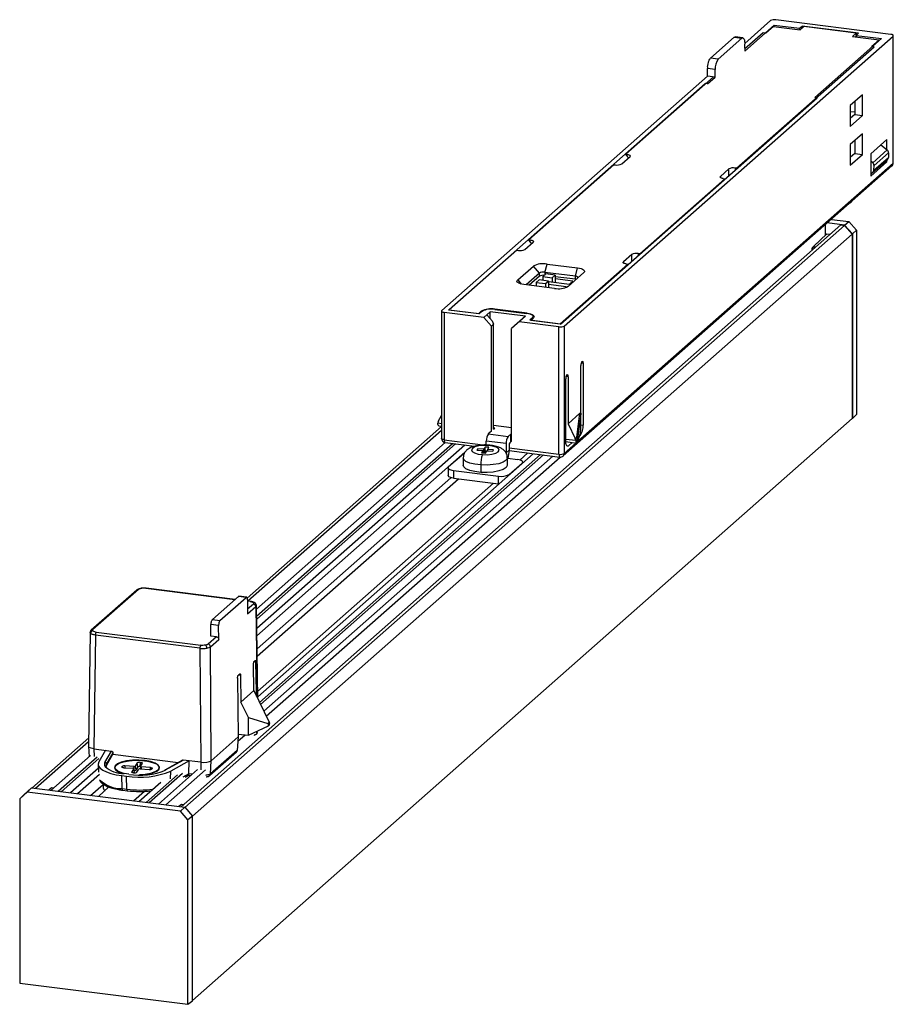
# Paper-space layout '_Dimétrica' of a CAD drawing. Header units: millimetres. Extents: x 71 to 178, y 71 to 191.
import ezdxf

# ---------------------------------------------------------------- set-up
doc = ezdxf.new("R2010")
doc.units = ezdxf.units.MM

psp = doc.layouts.new('_Dimétrica')

# ---------------------------------------------------------------- linework, layer by layer
at = {"color": 7, "linetype": 'Continuous', "lineweight": 25}
for p, q in [((159.91, 187.95), (163.06, 190.73)), ((163.52, 190.2), (159.91, 187.01)), ((163.52, 190.2), (166.61, 189.81)), ((163.52, 190), (163.52, 190.2)), ((177.74, 189.06), (163.71, 190.83)), ((166.61, 189.81), (166.91, 190.07)), ((173.83, 189.2), (166.91, 190.07)), ((166.91, 189.79), (166.91, 190.07)), ((137.87, 153.43), (178.03, 188.85)), ((162.18, 189.24), (159.9, 187.24)), ((162.5, 189.2), (162.18, 189.24)), ((163.42, 190.01), (162.5, 189.2)), ((163.42, 190.01), (166.7, 189.6)), ((166.61, 189.61), (166.61, 189.81)), ((167.15, 190.01), (166.7, 189.6)), ((173.52, 189.2), (167.15, 190.01)), ((173.06, 188.8), (173.52, 189.2)), ((173.52, 189.2), (173.52, 188.74)), ((173.83, 189.2), (173.53, 188.93)), ((173.53, 188.93), (176.62, 188.55)), ((173.53, 188.74), (173.53, 188.93)), ((178.03, 173.29), (178.03, 188.85)), ((178.06, 173.35), (178.06, 188.91)), ((155.74, 186.14), (158.63, 188.7)), ((159.55, 188.58), (156.66, 186.03)), ((158.63, 188.7), (158.76, 188.74)), ((158.63, 188.7), (159.55, 188.58)), ((159.68, 188.63), (158.74, 188.75)), ((159.9, 187.77), (159.91, 187.01)), ((168.47, 181.36), (176.62, 188.55)), ((173.06, 188.8), (176.33, 188.39)), ((175.41, 187.58), (176.33, 188.39)), ((176.33, 188.29), (176.33, 188.39)), ((158.92, 172.71), (175.73, 187.53)), ((175.73, 187.53), (175.41, 187.58)), ((156.66, 186.03), (155.74, 186.14)), ((156.3, 184.77), (155.37, 184.89)), ((155.37, 183.95), (155.37, 184.89)), ((156.3, 183.83), (156.3, 184.77)), ((122.9, 155.31), (155.37, 183.95)), ((155.09, 183.04), (123.73, 155.39)), ((156.08, 183.86), (145.37, 174.42)), ((155.37, 183.01), (155.09, 183.04)), ((155.09, 183.04), (155.09, 182.99)), ((156.3, 183.83), (155.37, 183.95)), ((155.37, 183.01), (156.3, 183.83)), ((174.28, 181.68), (172.8, 180.37)), ((174.28, 179.13), (174.28, 181.68)), ((137.39, 153.67), (168.75, 181.32)), ((168.75, 181.32), (168.47, 181.36)), ((173.35, 180.85), (173.35, 179.25)), ((172.8, 180.37), (172.8, 177.82)), ((172.8, 179.65), (173.35, 179.58)), ((173.35, 179.25), (172.8, 178.77)), ((173.35, 179.25), (174.28, 179.13)), ((172.8, 177.82), (174.28, 179.13)), ((174.28, 176.92), (172.8, 175.61)), ((174.28, 174.37), (174.28, 176.92)), ((172.8, 175.61), (172.8, 173.06)), ((173.35, 176.09), (173.35, 174.49)), ((177.29, 176.22), (175.31, 174.47)), ((177.29, 174.96), (177.29, 176.22)), ((145.32, 174.42), (145.58, 174.12)), ((145.55, 174.39), (145.37, 174.42)), ((145.37, 174.36), (145.37, 174.42)), ((145.55, 174.15), (145.55, 174.39)), ((173.35, 174.49), (172.8, 174)), ((173.35, 174.49), (174.28, 174.37)), ((175.31, 174.47), (175.31, 171.74)), ((175.55, 173.38), (177.31, 174.94)), ((177.49, 174.58), (175.72, 173.02)), ((176.53, 175.55), (177.31, 174.94)), ((177.49, 174.58), (177.46, 174.01)), ((178.03, 173.29), (139.52, 139.32)), ((144.88, 173.23), (145.9, 174.13)), ((145.71, 173.96), (145.6, 174.1)), ((172.8, 173.06), (174.28, 174.37)), ((175.55, 173.38), (175.31, 173.56)), ((175.31, 171.74), (177.29, 173.49)), ((175.58, 172.22), (177.35, 173.78)), ((175.69, 172.45), (177.46, 174.01)), ((177.05, 173.52), (177.29, 173.49)), ((177.29, 173.49), (177.29, 173.73)), ((143.92, 173.14), (133.52, 163.97)), ((137.73, 137.56), (177.89, 172.98)), ((143.9, 173.12), (143.9, 173.18)), ((143.9, 173.18), (143.94, 173.14)), ((143.92, 173.14), (144.1, 173.11)), ((157.96, 172.62), (156.94, 171.71)), ((157.96, 171.81), (157.96, 172.62)), ((158.92, 172.71), (158.74, 172.73)), ((158.74, 172.73), (158.74, 172.49)), ((158.92, 172.66), (158.92, 172.71)), ((175.31, 172.01), (175.57, 172.21)), ((175.69, 172.45), (175.72, 173.02)), ((147.08, 162.26), (157.47, 171.43)), ((156.94, 171.71), (156.94, 171.57)), ((157.29, 171.45), (157.47, 171.43)), ((157.47, 171.38), (157.47, 171.43)), ((172.12, 165.75), (170, 166.02)), ((170.51, 166.46), (172.64, 166.2)), ((172.12, 165.75), (172.64, 166.2)), ((172.64, 166.2), (173.57, 165.14)), ((171.65, 165.79), (91.05, 94.71)), ((91.51, 94.64), (172.11, 165.73)), ((169.77, 164.56), (169.77, 165.82)), ((171.65, 165.79), (172.11, 165.73)), ((172.11, 165.73), (173.05, 164.67)), ((173.06, 164.68), (172.12, 165.75)), ((173.57, 165.14), (173.06, 164.68)), ((173.57, 165.14), (173.57, 142.63)), ((173.05, 164.67), (92.45, 93.58)), ((133.03, 162.78), (134.06, 163.69)), ((133.45, 163.96), (133.74, 163.64)), ((133.71, 163.95), (133.52, 163.97)), ((133.52, 163.88), (133.52, 163.97)), ((133.71, 163.67), (133.71, 163.95)), ((133.85, 163.5), (133.74, 163.64)), ((168.15, 162.97), (169.42, 164.21)), ((169.95, 164.71), (168.33, 163.13)), ((169.77, 164.56), (169.95, 164.71)), ((169.95, 164.71), (170.37, 164.66)), ((173.05, 164.67), (173.05, 142.13)), ((173.06, 164.68), (173.06, 142.13)), ((132.07, 162.69), (123.82, 155.41)), ((132.04, 162.66), (132.04, 162.71)), ((132.07, 162.69), (132.04, 162.71)), ((132.07, 162.69), (132.26, 162.67)), ((168.15, 162.97), (168.33, 163.13)), ((168.15, 162.97), (168.15, 162.96)), ((168.26, 162.8), (168.15, 162.96)), ((168.15, 162.7), (168.15, 162.96)), ((168.33, 163.13), (168.34, 163.13)), ((168.34, 163.13), (168.36, 162.89)), ((168.34, 163.13), (168.6, 163.1)), ((146.12, 162.17), (145.09, 161.27)), ((145.09, 161.27), (145.09, 161.12)), ((146.12, 161.36), (146.12, 162.17)), ((147.08, 162.26), (146.89, 162.29)), ((146.89, 162.29), (146.89, 162.05)), ((147.08, 162.21), (147.08, 162.26)), ((132.18, 159.06), (134.09, 160.75)), ((134.83, 159.9), (134.09, 160.75)), ((135.48, 159.99), (135.76, 161)), ((139.22, 159.52), (135.48, 159.99)), ((135.48, 159.99), (135.48, 159.66)), ((135.76, 161), (139.5, 160.53)), ((137.37, 153.7), (145.63, 160.98)), ((140.26, 159.97), (138.35, 158.28)), ((139.22, 159.52), (139.5, 160.53)), ((145.44, 161.01), (145.63, 160.98)), ((145.63, 160.93), (145.63, 160.98)), ((132.18, 159.06), (132.62, 158.56)), ((134.83, 159.9), (133.21, 158.47)), ((134.83, 159.52), (133.59, 158.42)), ((134.8, 159.07), (134.45, 158.76)), ((134.45, 158.76), (135.57, 158.62)), ((134.45, 158.76), (134.45, 158.31)), ((135.93, 158.93), (134.8, 159.07)), ((134.83, 159.52), (134.83, 159.9)), ((135.26, 159.1), (135.18, 159.02)), ((135.62, 159.79), (135.26, 159.48)), ((135.26, 159.48), (136.39, 159.33)), ((135.26, 159.48), (135.26, 159.01)), ((135.57, 158.62), (135.93, 158.93)), ((136.74, 159.65), (135.62, 159.79)), ((135.93, 158.93), (135.93, 158.13)), ((135.93, 158.89), (138.5, 158.56)), ((136.39, 159.33), (136.74, 159.65)), ((136.39, 159.33), (136.39, 158.83)), ((136.74, 159.65), (136.74, 158.78)), ((139.22, 159.15), (136.74, 159.46)), ((138.93, 158.93), (136.74, 159.21)), ((138.5, 158.56), (138.93, 158.93)), ((139.22, 159.15), (139.22, 159.52)), ((136.67, 158.03), (132.93, 158.5)), ((134.45, 158.38), (134.38, 158.32)), ((135.57, 158.62), (135.57, 158.17)), ((138.11, 158.22), (135.93, 158.49)), ((137.99, 158.11), (138.11, 158.22)), ((122.87, 155.25), (122.87, 139.7)), ((127.47, 154.92), (123.73, 155.39)), ((123.82, 155.41), (127.41, 154.96)), ((123.82, 155.38), (123.82, 155.41)), ((127.73, 155.24), (127.41, 154.96)), ((127.47, 154.92), (127.83, 155.23)), ((127.73, 155.14), (127.73, 155.24)), ((128.83, 155.17), (128.06, 154.49)), ((133.14, 154.63), (128.83, 155.17)), ((128.83, 154.32), (128.83, 155.17)), ((129.37, 155.46), (133.3, 154.96)), ((133.33, 155), (129.4, 155.49)), ((129.4, 155.49), (129.4, 155.46)), ((128.06, 154.49), (123.19, 155.1)), ((123.19, 155.1), (123.19, 139.54)), ((127.41, 154.96), (127.41, 154.92)), ((128.99, 153.43), (128.06, 154.49)), ((128.41, 154.8), (129.06, 154.06)), ((129.06, 154.06), (129.24, 153.64)), ((133.14, 154.63), (131.42, 153.12)), ((137.22, 153.33), (132.36, 153.94)), ((133.33, 154.96), (133.33, 155)), ((134, 154.45), (133.65, 154.14)), ((137.39, 153.67), (133.65, 154.14)), ((133.77, 154.16), (134.09, 154.44)), ((133.77, 154.16), (137.37, 153.7)), ((133.77, 154.12), (133.77, 154.16)), ((134, 154.36), (134, 154.45)), ((134.08, 154.43), (134.08, 154.59)), ((129.24, 153.64), (128.99, 153.43)), ((128.99, 140.6), (128.99, 153.43)), ((129.24, 140.82), (129.24, 153.64)), ((131.42, 139.35), (131.42, 153.12)), ((137.22, 137.77), (137.22, 153.33)), ((137.37, 153.67), (137.37, 153.7)), ((137.87, 153.43), (137.87, 137.87)), ((139.88, 140.97), (139.88, 148.61)), ((140.17, 148.85), (139.92, 148.89)), ((140.17, 148.85), (140.17, 141.31)), ((138.04, 139.44), (138.04, 146.98)), ((138.33, 147.23), (138.08, 147.26)), ((138.33, 147.23), (138.33, 141.48)), ((92.45, 71.05), (173.05, 142.13)), ((122.48, 141.79), (122.87, 142.49)), ((139.78, 142.77), (138.33, 141.48)), ((139.4, 139.85), (139.78, 142.77)), ((139.88, 142.71), (139.48, 139.67)), ((173.06, 142.13), (173.05, 142.13)), ((173.57, 142.63), (173.06, 142.13)), ((122.87, 141.15), (99.12, 120.21)), ((122.43, 141.6), (122.87, 141.54)), ((122.54, 141.26), (122.87, 141.22)), ((129.24, 141.32), (131.42, 141.04)), ((129.37, 140.95), (129.24, 140.96)), ((129.24, 140.83), (129.37, 140.95)), ((138.33, 141.48), (139.21, 139.68)), ((139.88, 141.35), (140.17, 141.31)), ((122.87, 140.68), (99.23, 119.83)), ((123.19, 139.54), (128.26, 138.9)), ((128.98, 140.6), (128.59, 140.26)), ((128.59, 140.26), (131.02, 139.95)), ((131.42, 140.31), (131.02, 139.95)), ((131.31, 140.2), (131.31, 139.26)), ((138.04, 139.63), (139.26, 139.48)), ((139.21, 139.68), (139.4, 139.85)), ((139.45, 139.62), (139.26, 139.46)), ((139.45, 139.17), (139.45, 139.62)), ((139.48, 139.22), (139.83, 140.33)), ((139.48, 139.67), (139.48, 139.22)), ((139.81, 140.06), (139.72, 139.98)), ((139.81, 140.06), (139.75, 140.07)), ((100.27, 118.87), (123.33, 139.2)), ((100.28, 117.98), (124.21, 139.09)), ((124.59, 139.04), (100.29, 117.61)), ((125.71, 138.9), (100.3, 116.49)), ((123.31, 139.2), (126.92, 138.75)), ((126.6, 138.79), (126.23, 138.46)), ((127.3, 138.43), (127.19, 138.26)), ((128.03, 138.38), (127.3, 138.43)), ((127.3, 138.25), (127.3, 138.43)), ((128.19, 138.65), (128.03, 138.38)), ((128.03, 137.93), (128.03, 138.38)), ((128.67, 138.62), (128.19, 138.65)), ((128.19, 138.18), (128.19, 138.65)), ((130.78, 139.08), (128.34, 139.38)), ((128.34, 138.9), (128.34, 139.38)), ((128.51, 138.35), (128.67, 138.62)), ((129.24, 138.3), (128.51, 138.35)), ((128.51, 138.17), (128.51, 138.35)), ((129.14, 138.13), (129.24, 138.3)), ((130.78, 139.08), (130.78, 137.95)), ((131.13, 138.92), (131.13, 138.26)), ((131.13, 138.54), (137.22, 137.77)), ((131.42, 139.36), (131.2, 139.17)), ((131.41, 139.35), (131.42, 139.35)), ((139.31, 139.15), (137.87, 137.87)), ((138.05, 139.31), (139.38, 139.14)), ((138.16, 138.84), (138.4, 138.81)), ((138.85, 139.21), (138.4, 138.81)), ((139.44, 139.16), (139.45, 139.17)), ((125.73, 138.02), (100.32, 115.61)), ((100.42, 108.15), (134.08, 137.84)), ((100.65, 107.46), (134.97, 137.73)), ((135.35, 137.69), (100.77, 107.2)), ((136.47, 137.54), (101.16, 106.4)), ((101.46, 105.78), (137.36, 137.43)), ((125.34, 137.63), (123.74, 136.22)), ((125.52, 137.34), (125.52, 136.44)), ((127.19, 138.26), (127.93, 138.21)), ((127.93, 138.21), (127.77, 137.95)), ((127.77, 137.95), (128.24, 137.91)), ((127.93, 137.94), (127.93, 138.21)), ((128.19, 138.18), (128.04, 137.93)), ((128.39, 138.16), (128.19, 138.18)), ((128.24, 137.91), (128.4, 138.18)), ((128.4, 138.18), (129.14, 138.13)), ((130.78, 137.95), (131.13, 138.26)), ((130.92, 136.44), (130.92, 137.34)), ((130.92, 137.28), (132.19, 137.12)), ((131.13, 138.22), (137.34, 137.43)), ((132.45, 137.06), (133.43, 137.93)), ((123.68, 136.1), (123.68, 135.16)), ((127.68, 136.46), (127.68, 135.56)), ((131.13, 135.29), (132.73, 136.69)), ((132.73, 136.65), (132.73, 136.69)), ((132.79, 136.7), (132.79, 136.81)), ((100.34, 114.02), (124.02, 134.91)), ((100.35, 113.09), (124.93, 134.77)), ((124.33, 135.79), (129.84, 135.1)), ((124.33, 135.79), (124.33, 134.85)), ((124.33, 134.85), (129.84, 134.15)), ((129.84, 134.15), (129.84, 135.1)), ((131.13, 135.29), (131.13, 135.24)), ((100.41, 108.81), (129.24, 134.23)), ((129.89, 134.15), (129.84, 134.15)), ((85.64, 121.19), (80.09, 116.29)), ((85.84, 121.25), (80.29, 116.35)), ((97.63, 120.01), (86.74, 121.39)), ((97.65, 120.03), (86.78, 121.4)), ((94.89, 117.6), (98.07, 120.4)), ((95.81, 117.48), (98.99, 120.28)), ((98.07, 120.4), (98.13, 120.41)), ((98.99, 120.28), (98.07, 120.4)), ((99.05, 120.3), (98.13, 120.42)), ((99.17, 119.97), (99.19, 118.27)), ((99.55, 119.79), (99.17, 119.84)), ((99.51, 119.78), (99.17, 119.82)), ((99.92, 119.48), (99.18, 118.83)), ((99.19, 118.27), (100.2, 119.16)), ((100.2, 119.16), (100.35, 108.07)), ((100.42, 107.93), (100.26, 119.3)), ((94.7, 115.55), (94.71, 116.97)), ((95.64, 116.86), (94.71, 116.97)), ((94.89, 117.6), (95.81, 117.48)), ((95.65, 115.15), (95.64, 116.86)), ((79.94, 116.01), (79.75, 102.1)), ((80, 115.88), (79.94, 115.99)), ((80.59, 115.68), (80.4, 101.79)), ((93.36, 114.07), (80.59, 115.68)), ((80.7, 116.05), (93.46, 114.44)), ((95.38, 115.47), (94.37, 114.58)), ((95.38, 115.47), (94.7, 115.55)), ((94.65, 114.26), (95.65, 115.15)), ((94.75, 100.34), (94.65, 114.26)), ((93.36, 114.07), (93.46, 100.15)), ((99.95, 108.9), (99.9, 112.13)), ((100.2, 112.4), (99.96, 112.42)), ((100.09, 112.58), (100.01, 112.51)), ((100.26, 108.74), (100.2, 112.4)), ((98.33, 110.75), (98.05, 110.78)), ((98.33, 110.75), (98.05, 110.78)), ((98.23, 110.94), (98.06, 110.79)), ((98.33, 110.75), (98.36, 107.5)), ((97.95, 110.41), (98.03, 103.24)), ((99.95, 108.9), (98.36, 107.5)), ((99.95, 108.9), (101.83, 105.03)), ((100.26, 108.74), (100.13, 108.52)), ((100.27, 108.23), (100.26, 108.74)), ((99.29, 105.63), (98.36, 107.5)), ((99.28, 103.46), (99.29, 105.63)), ((99.29, 105.63), (101.65, 104.87)), ((101.65, 104.87), (101.83, 105.03)), ((101.86, 104.87), (101.75, 104.76)), ((101.75, 104.61), (101.75, 104.76)), ((101.86, 104.72), (101.75, 104.61)), ((101.86, 104.72), (101.86, 104.87)), ((97.99, 102.71), (98.88, 103.5)), ((98.02, 103.6), (99.28, 103.46)), ((99.28, 103.46), (101.75, 104.61)), ((99.94, 103.49), (100.03, 103.48)), ((100.32, 103.95), (100.31, 103.77)), ((100.31, 103.77), (100.32, 103.94)), ((100.36, 103.82), (100.31, 103.72)), ((100.37, 103.82), (100.38, 103.97)), ((79.77, 103.14), (72.81, 97)), ((79.76, 102.66), (73.28, 96.94)), ((94.75, 100.34), (98.03, 103.24)), ((98.03, 103.24), (97.92, 101.6)), ((79.75, 102.1), (79.82, 100.83)), ((79.84, 101.97), (79.75, 102.1)), ((80.07, 101.86), (79.84, 101.97)), ((80.4, 101.79), (80.07, 101.86)), ((80.4, 101.79), (82.54, 101.52)), ((80.4, 101.79), (80.42, 100.87)), ((81.81, 101.62), (81, 100.19)), ((81.75, 100.14), (82.54, 101.52)), ((82.73, 101.31), (81.95, 99.94)), ((81.95, 99.75), (82.73, 101.12)), ((82.73, 101.31), (82.73, 101.12)), ((82.73, 101.12), (90.71, 100.12)), ((94.58, 98.56), (97.84, 101.43)), ((97.92, 101.6), (94.67, 98.74)), ((75.15, 96.71), (79.98, 100.98)), ((76.03, 96.6), (80.82, 100.82)), ((81.01, 100.61), (76.41, 96.55)), ((80.93, 99.89), (80.98, 98.94)), ((81.95, 99.75), (81.95, 99.94)), ((85.7, 100.07), (85.46, 99.67)), ((85.78, 99.59), (85.7, 100.07)), ((86.04, 100.14), (86.02, 99.64)), ((86.11, 100.14), (86.04, 100.14)), ((86.1, 99.64), (86.11, 100.14)), ((86.1, 99.63), (86.34, 100.02)), ((86.66, 100.34), (86.66, 100.36)), ((91.21, 100.4), (89.06, 99.19)), ((89.16, 99.21), (91.32, 100.42)), ((92.04, 100.33), (89.82, 99.08)), ((93.46, 100.15), (91.32, 100.42)), ((92.01, 98.74), (92.04, 100.33)), ((93.46, 100.15), (93.84, 100.13)), ((93.46, 100.15), (93.47, 99.22)), ((93.84, 100.13), (94.22, 100.16)), ((94.22, 100.16), (94.54, 100.23)), ((94.54, 100.23), (94.75, 100.34)), ((94.67, 98.74), (94.75, 100.34)), ((80.95, 99.42), (77.53, 96.41)), ((81.08, 98.65), (78.42, 96.3)), ((82.98, 99.44), (82.96, 99.37)), ((82.98, 99.5), (82.98, 99.32)), ((83.85, 99.64), (83.83, 99.6)), ((83.83, 99.6), (83.84, 99.55)), ((83.88, 99.53), (83.85, 99.64)), ((84.05, 99.49), (85.18, 99.41)), ((84.67, 98.68), (84.08, 98.76)), ((84.69, 98.69), (84.11, 98.77)), ((85.32, 99.64), (84.19, 99.72)), ((84.19, 99.72), (84.19, 99.48)), ((85.27, 99.37), (85.03, 98.97)), ((85.03, 98.97), (85.04, 98.92)), ((85.25, 98.86), (85.33, 98.85)), ((85.36, 98.91), (85.27, 99.38)), ((85.36, 98.89), (85.27, 99.37)), ((85.31, 99.19), (85.32, 99.64)), ((85.36, 98.89), (85.33, 98.85)), ((85.46, 99.67), (85.54, 99.19)), ((85.78, 99.59), (85.54, 99.19)), ((85.67, 98.93), (85.91, 99.32)), ((86.1, 99.64), (86.02, 99.64)), ((86.1, 99.62), (86.05, 99.35)), ((86.05, 99.35), (87.17, 99.28)), ((86.1, 99.63), (86.1, 99.64)), ((86.19, 99.58), (86.18, 99.34)), ((87.31, 99.51), (86.19, 99.58)), ((86.79, 95.24), (90.62, 98.62)), ((91.23, 98.78), (87.17, 95.19)), ((87.31, 99.28), (87.31, 99.51)), ((87.51, 99.35), (87.54, 99.39)), ((93.07, 99.27), (88.29, 95.05)), ((88.38, 99.32), (88.38, 99.5)), ((88.41, 99.37), (88.38, 99.44)), ((89.18, 94.94), (94.02, 99.21)), ((89.77, 98.14), (89.82, 99.08)), ((92.01, 98.74), (91.28, 98.34)), ((92.42, 98.69), (92.01, 98.74)), ((80.01, 96.1), (81.53, 97.43)), ((81.53, 97.49), (81.53, 97.02)), ((83.81, 98.52), (84.4, 98.45)), ((83.84, 96.93), (83.81, 98.52)), ((84.43, 96.86), (84.4, 98.45)), ((85.9, 95.35), (88.57, 97.7)), ((91.54, 98.35), (91.95, 98.58)), ((91.94, 98.57), (92.24, 98.53)), ((72.27, 96.51), (71.34, 95.69)), ((71.85, 96.17), (72.79, 97.01)), ((72.79, 97.01), (72.27, 96.51)), ((90.97, 94.16), (72.27, 96.51)), ((72.79, 97.01), (91.51, 94.65)), ((75.23, 97.01), (74.9, 96.74)), ((75.45, 96.98), (75.23, 97.01)), ((80.95, 95.98), (82.25, 97.13)), ((83.84, 96.93), (84.43, 96.86)), ((83.91, 96.74), (84.5, 96.66)), ((85.25, 95.44), (86.58, 96.61)), ((71.34, 95.69), (71.85, 96.17)), ((71.34, 95.69), (71.34, 73.18)), ((91.1, 95), (90.77, 94.74)), ((90.97, 94.16), (91.51, 94.65)), ((91.9, 93.1), (90.97, 94.16)), ((91.11, 95.01), (91.1, 95)), ((91.35, 94.97), (91.11, 95.01)), ((91.51, 94.65), (92.45, 93.58)), ((92.45, 93.58), (91.9, 93.1)), ((91.9, 70.59), (91.9, 93.1)), ((92.45, 71.03), (92.45, 93.58)), ((71.34, 73.18), (91.9, 70.59)), ((91.9, 70.59), (92.45, 71.03))]:
    psp.add_line(p, q, dxfattribs=at)
at = {"color": 7, "linetype": 'Continuous', "lineweight": 25, "flags": 128}
for points in [[(178.03, 188.85), (178.06, 188.88), (178.06, 188.91), (178.05, 188.95), (178.02, 188.98), (177.97, 189), (177.91, 189.03), (177.83, 189.05), (177.74, 189.06)], [(159.55, 188.58), (159.63, 188.63), (159.7, 188.62), (159.77, 188.57), (159.83, 188.48), (159.87, 188.34), (159.9, 188.18), (159.91, 187.98), (159.9, 187.77)], [(145.55, 174.39), (145.66, 174.38), (145.75, 174.35), (145.83, 174.32), (145.89, 174.29), (145.93, 174.25), (145.94, 174.21), (145.93, 174.17), (145.9, 174.13)], [(178.03, 173.29), (178.06, 173.32), (178.06, 173.35)], [(157.29, 171.45), (157.18, 171.47), (157.09, 171.49), (157.01, 171.52), (156.95, 171.56), (156.91, 171.6), (156.9, 171.63), (156.91, 171.67), (156.94, 171.71)], [(133.71, 163.95), (133.82, 163.93), (133.91, 163.91), (133.99, 163.88), (134.05, 163.84), (134.08, 163.81), (134.1, 163.77), (134.09, 163.73), (134.06, 163.69)], [(145.44, 161.01), (145.34, 161.03), (145.24, 161.05), (145.17, 161.08), (145.11, 161.11), (145.07, 161.15), (145.05, 161.19), (145.06, 161.23), (145.09, 161.27)], [(139.5, 160.53), (139.73, 160.49), (139.93, 160.44), (140.1, 160.37), (140.23, 160.3), (140.31, 160.22), (140.34, 160.14), (140.33, 160.05), (140.26, 159.97)], [(132.93, 158.5), (132.7, 158.54), (132.5, 158.59), (132.33, 158.66), (132.21, 158.73), (132.13, 158.81), (132.09, 158.9), (132.11, 158.98), (132.18, 159.06)], [(139.51, 159.31), (139.54, 159.34), (139.54, 159.37), (139.53, 159.4), (139.5, 159.44), (139.45, 159.46), (139.39, 159.49), (139.31, 159.51), (139.22, 159.52)], [(139.31, 159.13), (139.31, 159.13), (139.22, 159.15)], [(122.9, 155.31), (122.87, 155.28), (122.87, 155.25), (122.88, 155.22), (122.91, 155.19), (122.96, 155.16), (123.03, 155.13), (123.1, 155.11), (123.19, 155.1)], [(134, 154.45), (134.06, 154.53), (134.08, 154.6), (134.05, 154.68), (133.97, 154.76), (133.85, 154.82), (133.7, 154.88), (133.51, 154.93), (133.3, 154.96)], [(133.33, 155), (133.56, 154.96), (133.76, 154.91), (133.93, 154.84), (134.06, 154.77), (134.14, 154.69), (134.17, 154.61), (134.15, 154.52), (134.09, 154.44)], [(140.02, 149.11), (140.05, 149.12), (140.08, 149.13), (140.1, 149.11), (140.12, 149.08), (140.14, 149.04), (140.15, 148.99), (140.16, 148.93), (140.17, 148.85)], [(138.19, 147.49), (138.21, 147.5), (138.24, 147.5), (138.26, 147.49), (138.29, 147.46), (138.3, 147.42), (138.32, 147.37), (138.32, 147.3), (138.33, 147.23)], [(122.54, 141.26), (122.54, 141.26), (122.51, 141.28), (122.48, 141.31), (122.46, 141.36), (122.44, 141.42), (122.43, 141.49), (122.42, 141.58)], [(123.19, 139.54), (123.1, 139.56), (123.03, 139.58), (122.96, 139.6), (122.91, 139.63), (122.88, 139.66), (122.87, 139.69), (122.87, 139.7)], [(123.19, 139.54), (123.19, 139.45), (123.2, 139.37), (123.22, 139.31), (123.24, 139.25), (123.27, 139.22), (123.3, 139.2), (123.31, 139.2)], [(128.56, 138.84), (127.97, 138.84), (127.41, 138.78), (126.94, 138.66), (126.64, 138.49), (126.52, 138.3), (126.6, 138.1), (126.89, 137.93), (127.33, 137.8), (127.88, 137.73)], [(127.88, 137.73), (128.47, 137.72), (129.03, 137.78), (129.49, 137.91), (129.8, 138.07), (129.92, 138.27), (129.83, 138.46), (129.55, 138.63), (129.11, 138.76), (128.56, 138.84)], [(128.62, 138.89), (128.59, 138.88), (128.56, 138.84)], [(138.4, 138.81), (138.33, 138.77), (138.26, 138.76), (138.2, 138.8), (138.15, 138.87), (138.1, 138.97), (138.07, 139.1), (138.05, 139.26), (138.04, 139.44)], [(139.26, 139.46), (139.27, 139.37), (139.28, 139.3), (139.29, 139.23), (139.32, 139.19), (139.34, 139.15), (139.37, 139.14), (139.41, 139.14), (139.44, 139.16)], [(127.68, 136.46), (126.96, 136.54), (126.33, 136.69), (125.86, 136.9), (125.59, 137.13), (125.52, 137.34)], [(130.92, 137.34), (130.91, 137.29), (130.76, 137.03), (130.4, 136.81), (129.86, 136.62), (129.19, 136.5), (128.45, 136.44), (127.68, 136.46)], [(132.73, 136.69), (132.78, 136.76), (132.79, 136.82), (132.77, 136.88), (132.71, 136.94), (132.62, 137), (132.5, 137.05), (132.36, 137.09), (132.19, 137.12)], [(137.22, 137.77), (137.23, 137.69), (137.24, 137.61), (137.25, 137.54), (137.27, 137.49), (137.3, 137.45), (137.33, 137.44), (137.34, 137.43)], [(123.74, 136.22), (123.69, 136.16), (123.68, 136.09), (123.71, 136.03), (123.77, 135.97), (123.87, 135.91), (123.99, 135.86), (124.15, 135.82), (124.33, 135.79)], [(127.68, 135.56), (126.96, 135.65), (126.33, 135.8), (125.86, 136), (125.59, 136.24), (125.52, 136.44)], [(130.92, 136.44), (130.91, 136.39), (130.76, 136.14), (130.4, 135.91), (129.86, 135.73), (129.19, 135.6), (128.45, 135.55), (127.68, 135.56)], [(124.33, 134.85), (124.15, 134.88), (123.99, 134.92), (123.87, 134.97), (123.77, 135.02), (123.71, 135.09), (123.68, 135.15), (123.68, 135.16)], [(86.15, 121.37), (86.12, 121.38), (86.1, 121.38)], [(86.74, 121.39), (86.76, 121.4), (86.78, 121.4)], [(99.51, 119.78), (99.53, 119.79), (99.55, 119.79)], [(100.31, 103.72), (100.31, 103.75), (100.31, 103.77)], [(81, 100.19), (80.93, 99.93), (80.98, 99.67), (81.18, 99.42), (81.5, 99.18), (81.94, 98.97), (82.48, 98.78), (83.11, 98.63), (83.81, 98.52)], [(81.95, 99.94), (81.89, 99.74), (81.89, 99.66)], [(86.66, 100.36), (85.89, 100.41), (85.11, 100.4), (84.37, 100.31), (83.75, 100.15), (83.27, 99.94), (83, 99.7), (82.94, 99.44), (83.1, 99.18), (83.47, 98.95), (84.02, 98.77), (84.03, 98.76)], [(84.11, 98.77), (83.8, 98.85), (83.33, 99.06), (83.05, 99.29), (82.99, 99.55), (83.14, 99.8), (83.5, 100.03), (84.04, 100.21), (84.71, 100.34), (85.46, 100.39), (86.22, 100.38)], [(86.22, 100.38), (86.95, 100.29), (87.57, 100.14), (88.04, 99.94), (88.31, 99.7), (88.38, 99.45), (88.23, 99.19), (87.87, 98.97), (87.33, 98.78), (86.66, 98.66), (85.99, 98.6)], [(86.11, 100.14), (86.17, 100.13), (86.22, 100.12), (86.26, 100.11), (86.3, 100.09), (86.32, 100.08), (86.34, 100.06), (86.35, 100.04), (86.34, 100.02)], [(86.41, 98.61), (86.99, 98.69), (87.62, 98.85), (88.1, 99.05), (88.37, 99.3), (88.43, 99.56), (88.27, 99.81), (87.9, 100.04), (87.34, 100.23), (86.66, 100.36)], [(84.05, 99.49), (84, 99.49), (83.95, 99.5), (83.91, 99.51), (83.87, 99.53), (83.84, 99.55), (83.83, 99.56), (83.82, 99.58), (83.83, 99.6)], [(84.08, 98.76), (84.1, 98.77), (84.11, 98.77)], [(84.67, 98.68), (84.68, 98.69), (84.69, 98.69)], [(85.25, 98.86), (85.2, 98.87), (85.15, 98.87), (85.11, 98.89), (85.07, 98.9), (85.04, 98.92), (85.03, 98.94), (85.02, 98.95), (85.03, 98.97)], [(85.27, 99.37), (85.27, 99.37), (85.27, 99.38), (85.26, 99.39), (85.25, 99.4), (85.24, 99.4), (85.22, 99.41), (85.2, 99.41), (85.18, 99.41)], [(85.36, 98.91), (85.36, 98.9), (85.36, 98.89)], [(86.1, 99.63), (86.1, 99.62), (86.1, 99.61), (86.11, 99.61), (86.12, 99.6), (86.13, 99.59), (86.15, 99.59), (86.17, 99.59), (86.19, 99.58)], [(87.31, 99.51), (87.37, 99.5), (87.42, 99.49), (87.46, 99.48), (87.5, 99.47), (87.52, 99.45), (87.54, 99.43), (87.55, 99.41), (87.54, 99.39)], [(83.84, 96.93), (83.85, 96.88), (83.85, 96.83), (83.86, 96.8), (83.87, 96.77), (83.89, 96.75), (83.91, 96.74), (83.91, 96.74)], [(84.43, 96.86), (84.43, 96.8), (84.44, 96.76), (84.45, 96.72), (84.46, 96.69), (84.48, 96.67), (84.5, 96.67), (84.5, 96.66)], [(84.5, 96.66), (84.51, 96.67), (84.53, 96.68)]]:
    psp.add_lwpolyline(points, dxfattribs=at)
at = {"color": 7, "linetype": 'Continuous', "lineweight": 25}
for centre, radius, start, end in [((163.52, 189.86), 0.984, 79.2261, 117.8883), ((158.27, 184.9), 1.97, 144.9309, 183.5931), ((158.1, 184.89), 2.73, 175.8546, 179.9466), ((177.05, 174.59), 0.433, 358.33, 52.7347), ((144.33, 174.27), 1.18, 259.2261, 297.8883), ((175.28, 173.03), 0.433, 358.33, 52.7347), ((177.13, 174.03), 0.33, 311.9897, 358.0093), ((177.56, 173.35), 0.5, 311.4096, 360), ((177.61, 173.29), 0.417, 312.158, 0.9777), ((158.51, 171.57), 1.18, 79.2261, 117.8883), ((175.36, 172.47), 0.329, 308.7983, 358.0495), ((132.48, 163.83), 1.18, 259.2261, 297.8883), ((146.67, 161.13), 1.18, 79.2261, 117.8883), ((135.28, 158.48), 2.56, 79.2261, 117.8883), ((135.29, 159.03), 0.984, 79.2261, 117.8883), ((135.29, 158.67), 0.962, 81.3889, 118.0393), ((137.15, 160.55), 2.56, 259.2261, 297.8883), ((128.92, 152.98), 2.56, 79.2261, 117.8883), ((128.93, 153.14), 2.36, 79.2261, 117.8883), ((137.41, 154.3), 0.984, 259.2261, 297.8883), ((140.67, 148.65), 0.788, 144.9309, 183.5931), ((138.83, 147.03), 0.788, 144.9309, 183.5931), ((122.86, 141.58), 0.431, 151.1137, 177.6428), ((138.2, 141.19), 1.97, 324.9309, 3.5931), ((123.37, 139.7), 0.5, 180, 262.8192), ((129.72, 139.47), 1.38, 144.9309, 183.5931), ((132.15, 139.16), 1.38, 144.9309, 183.5931), ((138.74, 139.45), 0.52, 2.9383, 26.34), ((139.17, 139.64), 0.31, 5.2445, 43.3603), ((138.94, 139.62), 0.516, 0.3509, 26.403), ((139.39, 139.7), 0.0956, 309.0987, 340.0759), ((131.52, 138.94), 0.394, 144.9309, 183.5931), ((139.39, 139.25), 0.0956, 309.0987, 340.0759), ((125.79, 137.02), 0.757, 105.3536, 127.2266), ((130.92, 136.6), 3.25, 159.6663, 182.4874), ((126.77, 138.27), 4.36, 346.6691, 359.8151), ((137.41, 138.74), 0.984, 259.2261, 297.8883), ((137.4, 137.93), 0.5, 262.8192, 311.4096), ((137.45, 137.86), 0.417, 312.158, 0.9777), ((130.21, 137.03), 1.97, 259.2261, 297.8883), ((85.81, 121.01), 0.248, 81.6125, 130.8903), ((99.87, 119.15), 0.328, 1.6006, 81.7478), ((99.96, 119.38), 0.253, 46.6153, 97.7755), ((80.32, 115.87), 0.325, 97.3612, 178.0738), ((80.25, 116.11), 0.248, 81.6118, 130.9363), ((81.18, 115.71), 0.589, 144.8871, 183.4405), ((93.95, 114.1), 0.589, 144.8871, 183.4405), ((93.74, 114.12), 0.461, 356.6501, 47.2919), ((94.32, 114.25), 0.328, 1.6006, 81.7478), ((82.15, 99.91), 0.457, 149.7067, 215.7633), ((81.74, 99.93), 0.208, 2.739, 86.9229), ((85.95, 99.7), 0.447, 79.5305, 125.3558), ((84.09, 102.23), 3.47, 228.1194, 269.8028), ((84.11, 99.28), 0.447, 79.5305, 125.3558), ((85.99, 108.36), 10.04, 260.8922, 292.4204), ((85.99, 106.9), 8.33, 260.8922, 292.4204), ((85.35, 99.81), 0.173, 259.5305, 305.3558), ((85.36, 99.44), 0.304, 260.7387, 305.5033), ((85.41, 99.29), 0.447, 259.5305, 305.3558), ((85.96, 99.34), 0.31, 79.5305, 125.3558), ((86.01, 99.18), 0.173, 79.5305, 125.3558), ((87.26, 99.72), 0.447, 259.5305, 305.3558), ((89.13, 99.07), 0.141, 77.6537, 118.8039), ((94.42, 98.74), 0.248, 311.9438, 358.0657), ((83.85, 101), 4.07, 227.6321, 269.9316), ((94.43, 98.74), 0.235, 296.777, 311.3096), ((81.94, 97.08), 0.411, 189.1584, 245.7531), ((85.98, 109.36), 12.6, 262.9407, 277.4938), ((85.98, 108.33), 11.74, 262.9402, 276.9779)]:
    psp.add_arc(centre, radius, start, end, dxfattribs=at)
for points, knots in [([(155.38, 185.09), (155.39, 185.21), (155.42, 185.47), (155.52, 185.79), (155.63, 186.03), (155.7, 186.11), (155.74, 186.14)], [0, 0, 0, 0, 0.27266, 0.56184, 0.78737, 1, 1, 1, 1]), ([(172.79, 168.5), (172.85, 168.52), (172.92, 168.55), (172.97, 168.63), (172.99, 168.65)], [0, 0, 0, 0, 0.659646, 1, 1, 1, 1]), ([(139.78, 142.77), (139.8, 142.78), (139.82, 142.8), (139.85, 142.8), (139.87, 142.79), (139.88, 142.77), (139.88, 142.74), (139.88, 142.72), (139.88, 142.71)], [0, 0, 0, 0, 0.339678, 0.601732, 0.709034, 0.806443, 0.900966, 1, 1, 1, 1]), ([(122.43, 141.6), (122.42, 141.6), (122.42, 141.59), (122.42, 141.58), (122.42, 141.58)], [0, 0, 0, 0, 0.56, 1, 1, 1, 1]), ([(139.83, 140.33), (139.84, 140.36), (139.85, 140.43), (139.87, 140.61), (139.88, 140.8), (139.88, 140.91), (139.88, 140.97)], [0, 0, 0, 0, 0.274356, 0.56779, 0.793088, 1, 1, 1, 1]), ([(128.62, 138.89), (128.51, 138.9), (128.18, 138.91), (127.61, 138.89), (126.97, 138.78), (126.44, 138.61), (126.03, 138.36), (125.72, 138.05), (125.54, 137.69), (125.54, 137.44), (125.53, 137.34)], [0, 0, 0, 0, 0.080989, 0.235367, 0.392964, 0.561693, 0.696372, 0.809265, 0.922014, 1, 1, 1, 1]), ([(130.9, 137.33), (130.9, 137.38), (130.93, 137.58), (130.8, 137.9), (130.56, 138.22), (130.24, 138.47), (129.83, 138.67), (129.29, 138.82), (128.84, 138.87), (128.62, 138.89)], [0, 0, 0, 0, 0.044589, 0.1857828, 0.3137178, 0.4467373, 0.6036765, 0.8030615, 1, 1, 1, 1]), ([(139.26, 139.46), (139.26, 139.46), (139.26, 139.47), (139.26, 139.48), (139.26, 139.48)], [0, 0, 0, 0, 0.56, 1, 1, 1, 1]), ([(86.1, 121.38), (86, 121.36), (85.82, 121.32), (85.7, 121.23), (85.64, 121.19)], [0, 0, 0, 0, 0.542635, 1, 1, 1, 1]), ([(86.15, 121.37), (86.08, 121.35), (85.94, 121.32), (85.87, 121.27), (85.84, 121.25)], [0, 0, 0, 0, 0.559995, 1, 1, 1, 1]), ([(86.78, 121.4), (86.73, 121.41), (86.61, 121.42), (86.43, 121.42), (86.26, 121.41), (86.15, 121.39), (86.1, 121.38)], [0, 0, 0, 0, 0.250172, 0.499291, 0.748763, 1, 1, 1, 1]), ([(86.74, 121.39), (86.63, 121.39), (86.43, 121.41), (86.24, 121.38), (86.15, 121.37)], [0, 0, 0, 0, 0.560007, 1, 1, 1, 1]), ([(99.17, 119.97), (99.16, 120.03), (99.16, 120.16), (99.11, 120.28), (99.05, 120.32), (99.01, 120.29), (98.99, 120.28)], [0, 0, 0, 0, 0.270379, 0.56241, 0.789631, 1, 1, 1, 1]), ([(99.51, 119.78), (99.62, 119.76), (99.8, 119.73), (99.89, 119.66), (99.93, 119.64)], [0, 0, 0, 0, 0.560007, 1, 1, 1, 1]), ([(100.09, 119.6), (100.04, 119.63), (99.94, 119.7), (99.75, 119.76), (99.62, 119.78), (99.55, 119.79)], [0, 0, 0, 0, 0.405603, 0.690885, 1, 1, 1, 1]), ([(99.93, 119.64), (99.95, 119.61), (99.99, 119.55), (99.94, 119.5), (99.92, 119.48)], [0, 0, 0, 0, 0.559995, 1, 1, 1, 1]), ([(100.26, 119.28), (100.26, 119.33), (100.25, 119.44), (100.17, 119.52), (100.13, 119.57)], [0, 0, 0, 0, 0.500511, 1, 1, 1, 1]), ([(100.2, 119.16), (100.24, 119.2), (100.28, 119.24), (100.26, 119.28), (100.26, 119.28)], [0, 0, 0, 0, 0.94616, 1, 1, 1, 1]), ([(94.71, 116.97), (94.72, 117.04), (94.73, 117.19), (94.77, 117.39), (94.83, 117.53), (94.88, 117.58), (94.89, 117.6)], [0, 0, 0, 0, 0.270377, 0.562407, 0.78963, 1, 1, 1, 1]), ([(95.81, 117.48), (95.79, 117.45), (95.74, 117.39), (95.68, 117.21), (95.65, 117.02), (95.64, 116.91), (95.64, 116.86)], [0, 0, 0, 0, 0.270365, 0.562392, 0.78962, 1, 1, 1, 1]), ([(80.09, 116.29), (80.07, 116.27), (80.02, 116.23), (79.96, 116.13), (79.95, 116.05), (79.94, 115.99)], [0, 0, 0, 0, 0.248089, 0.49974, 1, 1, 1, 1]), ([(80.29, 116.35), (80.26, 116.32), (80.22, 116.27), (80.26, 116.22), (80.28, 116.19)], [0, 0, 0, 0, 0.5600047, 1, 1, 1, 1]), ([(80.28, 116.19), (80.33, 116.16), (80.43, 116.1), (80.61, 116.07), (80.7, 116.05)], [0, 0, 0, 0, 0.559992, 1, 1, 1, 1]), ([(95.38, 115.47), (95.41, 115.46), (95.5, 115.44), (95.59, 115.35), (95.65, 115.25), (95.65, 115.18), (95.65, 115.15)], [0, 0, 0, 0, 0.270389, 0.562389, 0.7896, 1, 1, 1, 1]), ([(94.06, 114.46), (93.95, 114.44), (93.75, 114.42), (93.55, 114.43), (93.46, 114.44)], [0, 0, 0, 0, 0.5599922, 1, 1, 1, 1]), ([(94.37, 114.58), (94.32, 114.55), (94.25, 114.5), (94.12, 114.47), (94.06, 114.46)], [0, 0, 0, 0, 0.560005, 1, 1, 1, 1]), ([(99.9, 112.13), (99.91, 112.17), (99.91, 112.26), (99.94, 112.38), (99.97, 112.47), (100, 112.5), (100.01, 112.51)], [0, 0, 0, 0, 0.2700763, 0.5623474, 0.7897709, 1, 1, 1, 1]), ([(100.09, 112.58), (100.1, 112.59), (100.13, 112.61), (100.17, 112.56), (100.19, 112.49), (100.2, 112.43), (100.2, 112.4)], [0, 0, 0, 0, 0.270482, 0.562372, 0.789516, 1, 1, 1, 1]), ([(97.95, 110.41), (97.96, 110.46), (97.96, 110.54), (97.99, 110.66), (98.02, 110.75), (98.05, 110.78), (98.06, 110.79)], [0, 0, 0, 0, 0.270047, 0.562127, 0.789535, 1, 1, 1, 1]), ([(98.23, 110.94), (98.24, 110.95), (98.27, 110.96), (98.31, 110.92), (98.33, 110.84), (98.33, 110.78), (98.33, 110.75)], [0, 0, 0, 0, 0.270349, 0.562536, 0.789799, 1, 1, 1, 1]), ([(98.33, 110.75), (98.33, 110.75), (98.33, 110.75), (98.33, 110.75), (98.33, 110.75)], [0, 0, 0, 0, 0.56, 1, 1, 1, 1]), ([(101.75, 104.76), (101.74, 104.77), (101.74, 104.79), (101.73, 104.82), (101.71, 104.85), (101.68, 104.86), (101.65, 104.87)], [0, 0, 0, 0, 0.1344895, 0.2844821, 0.4602966, 1, 1, 1, 1]), ([(101.83, 105.03), (101.84, 105), (101.86, 104.94), (101.86, 104.89), (101.86, 104.87)], [0, 0, 0, 0, 0.56, 1, 1, 1, 1]), ([(100.31, 103.72), (100.31, 103.7), (100.31, 103.66), (100.29, 103.61), (100.25, 103.56), (100.2, 103.52), (100.13, 103.48), (100.06, 103.48), (100.03, 103.48)], [0, 0, 0, 0, 0.1386956, 0.275565, 0.4135262, 0.5482589, 0.7749075, 1, 1, 1, 1]), ([(100.23, 103.54), (100.25, 103.56), (100.29, 103.6), (100.35, 103.69), (100.36, 103.76), (100.37, 103.81)], [0, 0, 0, 0, 0.2503694, 0.5024879, 1, 1, 1, 1]), ([(82.54, 101.52), (82.56, 101.52), (82.62, 101.5), (82.68, 101.45), (82.72, 101.38), (82.72, 101.34), (82.73, 101.31)], [0, 0, 0, 0, 0.27228, 0.564815, 0.791093, 1, 1, 1, 1]), ([(97.83, 101.43), (97.84, 101.43), (97.87, 101.45), (97.9, 101.51), (97.91, 101.57), (97.92, 101.6)], [0, 0, 0, 0, 0.0959045, 0.5643225, 1, 1, 1, 1]), ([(91.32, 100.42), (91.29, 100.42), (91.25, 100.42), (91.22, 100.4), (91.21, 100.39)], [0, 0, 0, 0, 0.687923, 1, 1, 1, 1]), ([(81.94, 99.57), (81.94, 99.57), (81.89, 99.62), (81.9, 99.65), (81.9, 99.68)], [0, 0, 0, 0, 0.012966, 1, 1, 1, 1]), ([(92.01, 98.74), (92, 98.72), (92, 98.67), (91.98, 98.61), (91.97, 98.58), (91.95, 98.58), (91.95, 98.58)], [0, 0, 0, 0, 0.2733197, 0.5824904, 0.9265257, 1, 1, 1, 1]), ([(94.67, 98.74), (94.64, 98.72), (94.59, 98.68), (94.44, 98.62), (94.25, 98.57), (94.08, 98.56), (94.03, 98.55)], [0, 0, 0, 0, 0.209007, 0.413262, 0.814639, 1, 1, 1, 1]), ([(81.15, 97.9), (81.17, 97.85), (81.25, 97.69), (81.54, 97.46), (82.01, 97.2), (82.65, 96.97), (83.31, 96.82), (83.75, 96.76), (83.91, 96.74)], [0, 0, 0, 0, 0.068572, 0.249075, 0.455398, 0.6679, 0.876873, 1, 1, 1, 1]), ([(94.12, 98.38), (94.13, 98.38), (94.21, 98.39), (94.39, 98.43), (94.51, 98.51), (94.58, 98.56)], [0, 0, 0, 0, 0.0678514, 0.443075, 1, 1, 1, 1])]:
    psp.add_open_spline(points, degree=3, knots=knots, dxfattribs=at)
for points in [[(80.59, 115.68), (80.52, 115.69), (80.39, 115.71), (80.22, 115.76), (80.08, 115.81), (80.03, 115.86), (80, 115.88)], [(94.2, 114.09), (94.3, 114.11), (94.49, 114.16), (94.6, 114.23), (94.65, 114.26)], [(93.36, 114.07), (93.43, 114.06), (93.57, 114.05), (93.79, 114.05), (94.01, 114.06), (94.14, 114.08), (94.2, 114.09)]]:
    psp.add_open_spline(points, degree=3, dxfattribs=at)

doc.saveas('drawing.dxf')
